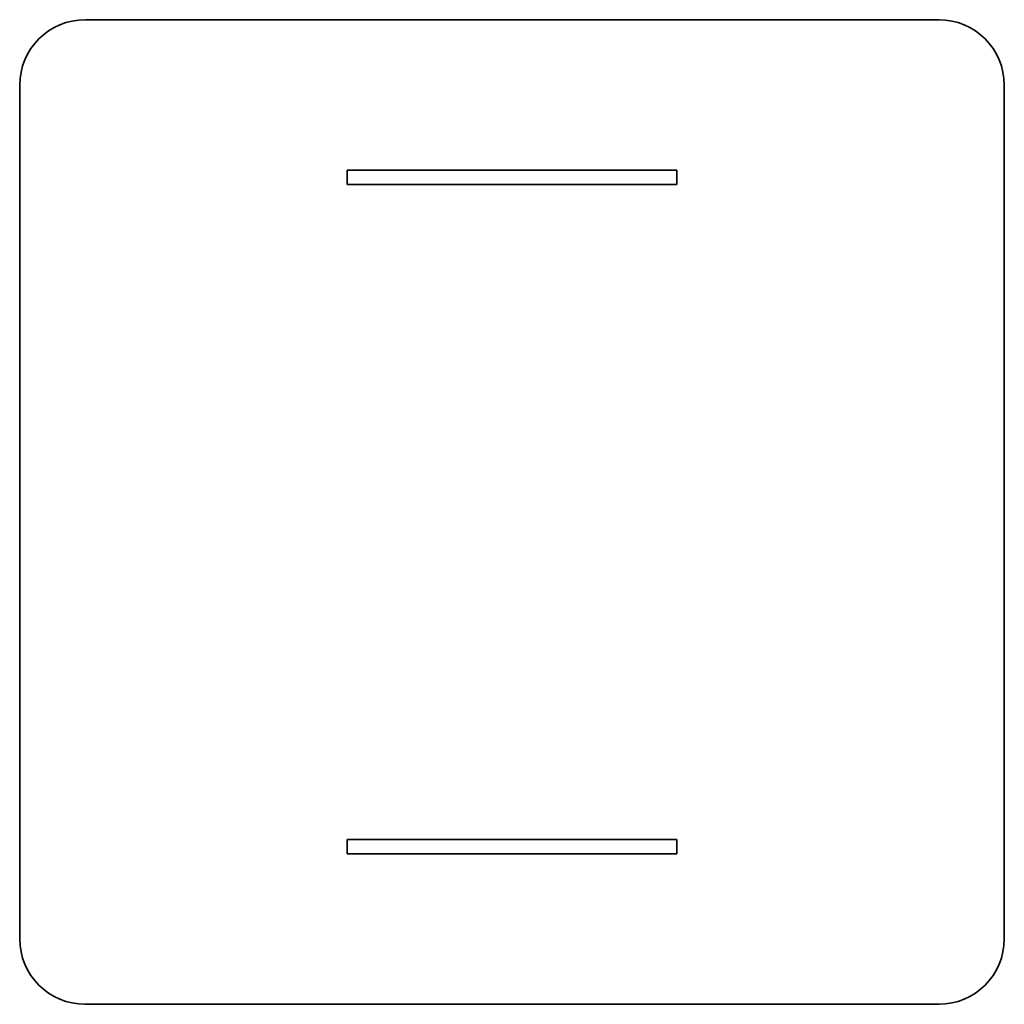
# Model space of a CAD drawing. Extents: x 0 to 150, y -140 to 10.
import ezdxf

# ---------------------------------------------------------------- set-up
doc = ezdxf.new("R2010")
doc.units = 0

msp = doc.modelspace()

# ---------------------------------------------------------------- linework, layer by layer
at = {"color": 7, "lineweight": 35}
for p, q in [((10, 10), (140, 10)), ((0, 0), (0, -130)), ((150, 0), (150, -130)), ((49.9, -12.9), (100.1, -12.9)), ((49.9, -15.1), (100.1, -15.1)), ((100.1, -114.9), (49.9, -114.9)), ((100.1, -117.1), (49.9, -117.1)), ((10, -140), (140, -140))]:
    msp.add_line(p, q, dxfattribs=at)
at = {"color": 7, "lineweight": 35, "ltscale": 0.055}
for p, q in [((49.9, -12.9), (49.9, -15.1)), ((100.1, -12.9), (100.1, -15.1)), ((49.9, -117.1), (49.9, -114.9)), ((100.1, -114.9), (100.1, -117.1))]:
    msp.add_line(p, q, dxfattribs=at)
at = {"color": 7, "lineweight": 35}
for centre, start, end in [((10, 0), 90, 180), ((140, 0), 0, 90), ((10, -130), 180, 270), ((140, -130), 270, 0)]:
    msp.add_arc(centre, 10, start, end, dxfattribs=at)

doc.saveas('drawing.dxf')
